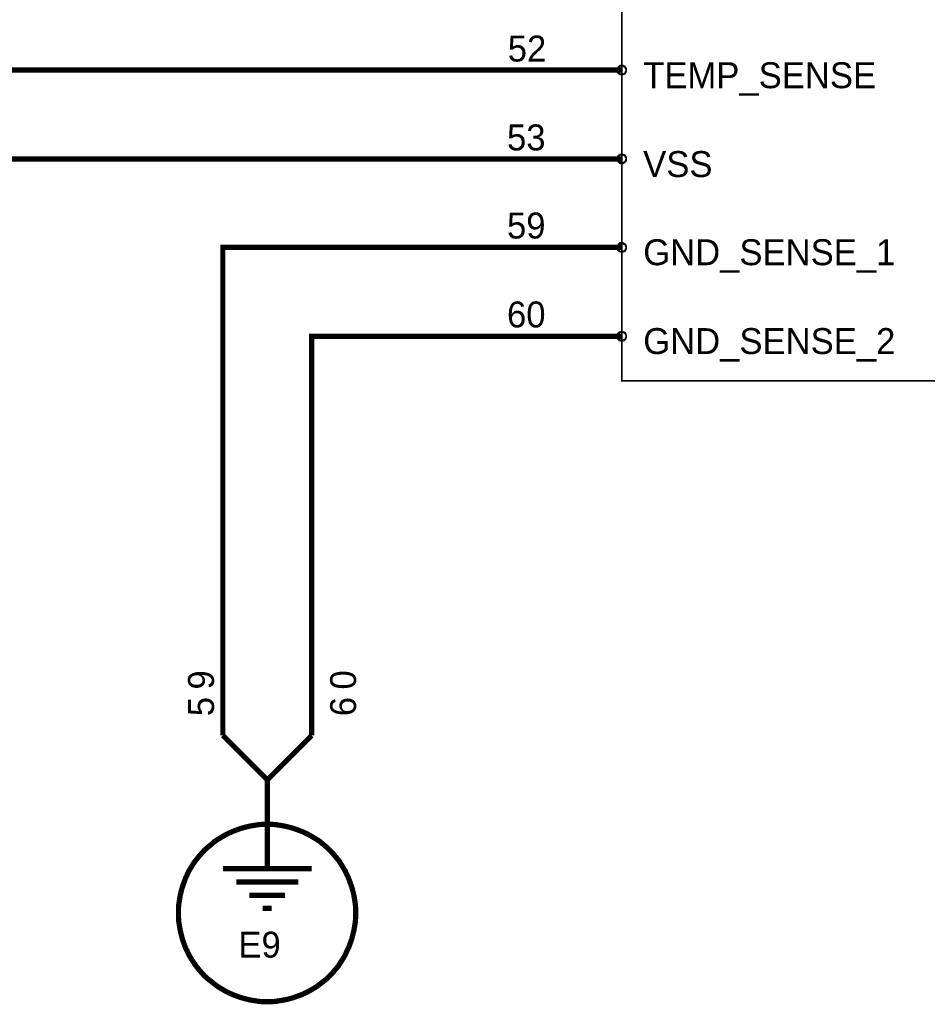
# Model space of a CAD drawing. Extents: x 0 to 22, y 0 to 17.
# Tile 46 of 58: x 17.2 to 19.3, y 6.3 to 8.5. Entities that reach past the tile are written whole.
import ezdxf

# ---------------------------------------------------------------- set-up
doc = ezdxf.new("R2010")
doc.units = 0
doc.layers.add('SHEET', color=255, linetype='CONTINUOUS')

msp = doc.modelspace()

# ---------------------------------------------------------------- linework, layer by layer
at = {"layer": 'SHEET', "const_width": 0.0039}
msp.add_lwpolyline([(18.5996, 10.0993), (19.5995, 10.0993), (19.6496, 10.0868), (19.6872, 10.0492), (19.6997, 10), (19.6997, 8.975), (19.7247, 8.9332), (19.7748, 8.8998), (19.7247, 8.8664), (19.6997, 8.8247), (19.6997, 7.7997), (19.6872, 7.7496), (19.6496, 7.712), (19.5995, 7.6995), (18.5996, 7.6995), (18.5996, 10.0993)], close=True, dxfattribs=at)
msp.add_lwpolyline([(18.5996, 10.0993), (19.5995, 10.0993), (19.6496, 10.0868), (19.6872, 10.0492), (19.6997, 10), (19.6997, 8.975), (19.7247, 8.9332), (19.7748, 8.8998), (19.7247, 8.8664), (19.6997, 8.8247), (19.6997, 7.7997), (19.6872, 7.7496), (19.6496, 7.712), (19.5995, 7.6995), (18.5996, 7.6995), (18.5996, 10.0993)], close=True, dxfattribs=at)
at = {"layer": 'SHEET'}
for points, const_width in [([(15.7, 8.1995), (15.4003, 8.1995), (15.4003, 8.3998), (18.5996, 8.3998)], 0.0118), ([(18.5896, 8.3998), (18.5896, 8.4007), (18.5896, 8.4007), (18.5896, 8.4015), (18.5896, 8.4015), (18.5896, 8.4023), (18.5904, 8.4023), (18.5904, 8.4032), (18.5904, 8.4032), (18.5904, 8.404), (18.5912, 8.404), (18.5912, 8.4048), (18.5912, 8.4048), (18.5921, 8.4057), (18.5921, 8.4057), (18.5921, 8.4065), (18.5929, 8.4065), (18.5929, 8.4073), (18.5937, 8.4073), (18.5937, 8.4073), (18.5946, 8.4082), (18.5946, 8.4082), (18.5954, 8.4082), (18.5954, 8.409), (18.5963, 8.409), (18.5963, 8.409), (18.5971, 8.409), (18.5971, 8.4098), (18.5979, 8.4098), (18.5979, 8.4098), (18.5988, 8.4098), (18.5988, 8.4098), (18.5996, 8.4098)], 0.0039), ([(18.5896, 8.3998), (18.5896, 8.4007), (18.5896, 8.4007), (18.5896, 8.4015), (18.5896, 8.4015), (18.5896, 8.4023), (18.5904, 8.4023), (18.5904, 8.4032), (18.5904, 8.4032), (18.5904, 8.404), (18.5912, 8.404), (18.5912, 8.4048), (18.5912, 8.4048), (18.5921, 8.4057), (18.5921, 8.4057), (18.5921, 8.4065), (18.5929, 8.4065), (18.5929, 8.4073), (18.5937, 8.4073), (18.5937, 8.4073), (18.5946, 8.4082), (18.5946, 8.4082), (18.5954, 8.4082), (18.5954, 8.409), (18.5963, 8.409), (18.5963, 8.409), (18.5971, 8.409), (18.5971, 8.4098), (18.5979, 8.4098), (18.5979, 8.4098), (18.5988, 8.4098), (18.5988, 8.4098), (18.5996, 8.4098)], 0.0039), ([(18.5996, 8.3898), (18.5988, 8.3898), (18.5988, 8.3898), (18.5979, 8.3898), (18.5979, 8.3898), (18.5971, 8.3898), (18.5971, 8.3907), (18.5963, 8.3907), (18.5963, 8.3907), (18.5954, 8.3907), (18.5954, 8.3907), (18.5946, 8.3915), (18.5946, 8.3915), (18.5937, 8.3915), (18.5937, 8.3923), (18.5929, 8.3923), (18.5929, 8.3923), (18.5921, 8.3932), (18.5921, 8.3932), (18.5921, 8.394), (18.5912, 8.394), (18.5912, 8.3948), (18.5912, 8.3948), (18.5904, 8.3957), (18.5904, 8.3957), (18.5904, 8.3965), (18.5904, 8.3965), (18.5896, 8.3973), (18.5896, 8.3973), (18.5896, 8.3982), (18.5896, 8.399), (18.5896, 8.399), (18.5896, 8.3998)], 0.0039), ([(18.5896, 8.3998), (18.5896, 8.3998)], 0.0039), ([(18.5996, 8.3898), (18.5988, 8.3898), (18.5988, 8.3898), (18.5979, 8.3898), (18.5979, 8.3898), (18.5971, 8.3898), (18.5971, 8.3907), (18.5963, 8.3907), (18.5963, 8.3907), (18.5954, 8.3907), (18.5954, 8.3907), (18.5946, 8.3915), (18.5946, 8.3915), (18.5937, 8.3915), (18.5937, 8.3923), (18.5929, 8.3923), (18.5929, 8.3923), (18.5921, 8.3932), (18.5921, 8.3932), (18.5921, 8.394), (18.5912, 8.394), (18.5912, 8.3948), (18.5912, 8.3948), (18.5904, 8.3957), (18.5904, 8.3957), (18.5904, 8.3965), (18.5904, 8.3965), (18.5896, 8.3973), (18.5896, 8.3973), (18.5896, 8.3982), (18.5896, 8.399), (18.5896, 8.399), (18.5896, 8.3998)], 0.0039), ([(18.5896, 8.3998), (18.5896, 8.3998)], 0.0039), ([(18.5996, 8.4098), (18.5996, 8.4098)], 0.0039), ([(18.5996, 8.4098), (18.6004, 8.4098), (18.6004, 8.4098), (18.6013, 8.4098), (18.6021, 8.4098), (18.6021, 8.4098), (18.6029, 8.409), (18.6029, 8.409), (18.6038, 8.409), (18.6038, 8.409), (18.6046, 8.4082), (18.6046, 8.4082), (18.6054, 8.4082), (18.6054, 8.4073), (18.6063, 8.4073), (18.6063, 8.4073), (18.6071, 8.4065), (18.6071, 8.4065), (18.6071, 8.4057), (18.6079, 8.4057), (18.6079, 8.4048), (18.6079, 8.4048), (18.6088, 8.404), (18.6088, 8.404), (18.6088, 8.4032), (18.6088, 8.4032), (18.6088, 8.4023), (18.6096, 8.4023), (18.6096, 8.4015), (18.6096, 8.4015), (18.6096, 8.4007), (18.6096, 8.4007), (18.6096, 8.3998)], 0.0039), ([(18.5996, 8.4098), (18.5996, 8.4098)], 0.0039), ([(18.5996, 8.4098), (18.6004, 8.4098), (18.6004, 8.4098), (18.6013, 8.4098), (18.6021, 8.4098), (18.6021, 8.4098), (18.6029, 8.409), (18.6029, 8.409), (18.6038, 8.409), (18.6038, 8.409), (18.6046, 8.4082), (18.6046, 8.4082), (18.6054, 8.4082), (18.6054, 8.4073), (18.6063, 8.4073), (18.6063, 8.4073), (18.6071, 8.4065), (18.6071, 8.4065), (18.6071, 8.4057), (18.6079, 8.4057), (18.6079, 8.4048), (18.6079, 8.4048), (18.6088, 8.404), (18.6088, 8.404), (18.6088, 8.4032), (18.6088, 8.4032), (18.6088, 8.4023), (18.6096, 8.4023), (18.6096, 8.4015), (18.6096, 8.4015), (18.6096, 8.4007), (18.6096, 8.4007), (18.6096, 8.3998)], 0.0039), ([(18.6096, 8.3998), (18.6096, 8.399), (18.6096, 8.399), (18.6096, 8.3982), (18.6096, 8.3973), (18.6096, 8.3973), (18.6088, 8.3965), (18.6088, 8.3965), (18.6088, 8.3957), (18.6088, 8.3957), (18.6088, 8.3948), (18.6079, 8.3948), (18.6079, 8.394), (18.6079, 8.394), (18.6071, 8.3932), (18.6071, 8.3932), (18.6071, 8.3923), (18.6063, 8.3923), (18.6063, 8.3923), (18.6054, 8.3915), (18.6054, 8.3915), (18.6046, 8.3915), (18.6046, 8.3907), (18.6038, 8.3907), (18.6038, 8.3907), (18.6029, 8.3907), (18.6029, 8.3907), (18.6021, 8.3898), (18.6021, 8.3898), (18.6013, 8.3898), (18.6004, 8.3898), (18.6004, 8.3898), (18.5996, 8.3898)], 0.0039), ([(18.6096, 8.3998), (18.6096, 8.399), (18.6096, 8.399), (18.6096, 8.3982), (18.6096, 8.3973), (18.6096, 8.3973), (18.6088, 8.3965), (18.6088, 8.3965), (18.6088, 8.3957), (18.6088, 8.3957), (18.6088, 8.3948), (18.6079, 8.3948), (18.6079, 8.394), (18.6079, 8.394), (18.6071, 8.3932), (18.6071, 8.3932), (18.6071, 8.3923), (18.6063, 8.3923), (18.6063, 8.3923), (18.6054, 8.3915), (18.6054, 8.3915), (18.6046, 8.3915), (18.6046, 8.3907), (18.6038, 8.3907), (18.6038, 8.3907), (18.6029, 8.3907), (18.6029, 8.3907), (18.6021, 8.3898), (18.6021, 8.3898), (18.6013, 8.3898), (18.6004, 8.3898), (18.6004, 8.3898), (18.5996, 8.3898)], 0.0039), ([(18.6096, 8.3998), (18.6096, 8.3998), (18.6096, 8.3998), (18.6096, 8.3998), (18.6096, 8.3998), (18.6096, 8.3998), (18.6096, 8.3998), (18.6096, 8.3998), (18.6096, 8.3998), (18.6096, 8.3998), (18.6096, 8.3998), (18.6096, 8.3998), (18.6096, 8.3998), (18.6096, 8.3998), (18.6096, 8.3998), (18.6096, 8.3998), (18.6096, 8.3998), (18.6096, 8.3998), (18.6096, 8.3998), (18.6096, 8.3998), (18.6096, 8.3998), (18.6096, 8.3998), (18.6096, 8.3998), (18.6096, 8.3998), (18.6096, 8.3998), (18.6096, 8.3998), (18.6096, 8.3998), (18.6096, 8.3998), (18.6096, 8.3998), (18.6096, 8.3998), (18.6096, 8.3998), (18.6096, 8.3998), (18.6096, 8.3998)], 0.0039), ([(18.6096, 8.3998), (18.6096, 8.3998)], 0.0039), ([(18.6096, 8.3998), (18.6096, 8.3998), (18.6096, 8.3998), (18.6096, 8.3998), (18.6096, 8.3998), (18.6096, 8.3998), (18.6096, 8.3998), (18.6096, 8.3998), (18.6096, 8.3998), (18.6096, 8.3998), (18.6096, 8.3998), (18.6096, 8.3998), (18.6096, 8.3998), (18.6096, 8.3998), (18.6096, 8.3998), (18.6096, 8.3998), (18.6096, 8.3998), (18.6096, 8.3998), (18.6096, 8.3998), (18.6096, 8.3998), (18.6096, 8.3998), (18.6096, 8.3998), (18.6096, 8.3998), (18.6096, 8.3998), (18.6096, 8.3998), (18.6096, 8.3998), (18.6096, 8.3998), (18.6096, 8.3998), (18.6096, 8.3998), (18.6096, 8.3998), (18.6096, 8.3998), (18.6096, 8.3998), (18.6096, 8.3998)], 0.0039), ([(18.6096, 8.3998), (18.6096, 8.3998)], 0.0039), ([(18.5996, 8.1995), (16.3001, 8.1995)], 0.0118), ([(18.5896, 8.1995), (18.5896, 8.2003), (18.5896, 8.2003), (18.5896, 8.2012), (18.5896, 8.202), (18.5896, 8.202), (18.5904, 8.2028), (18.5904, 8.2028), (18.5904, 8.2037), (18.5904, 8.2037), (18.5912, 8.2045), (18.5912, 8.2045), (18.5912, 8.2053), (18.5921, 8.2053), (18.5921, 8.2062), (18.5921, 8.2062), (18.5929, 8.207), (18.5929, 8.207), (18.5937, 8.207), (18.5937, 8.2078), (18.5946, 8.2078), (18.5946, 8.2078), (18.5954, 8.2087), (18.5954, 8.2087), (18.5963, 8.2087), (18.5963, 8.2087), (18.5971, 8.2087), (18.5971, 8.2095), (18.5979, 8.2095), (18.5979, 8.2095), (18.5988, 8.2095), (18.5988, 8.2095), (18.5996, 8.2095)], 0.0039), ([(18.5896, 8.1995), (18.5896, 8.2003), (18.5896, 8.2003), (18.5896, 8.2012), (18.5896, 8.202), (18.5896, 8.202), (18.5904, 8.2028), (18.5904, 8.2028), (18.5904, 8.2037), (18.5904, 8.2037), (18.5912, 8.2045), (18.5912, 8.2045), (18.5912, 8.2053), (18.5921, 8.2053), (18.5921, 8.2062), (18.5921, 8.2062), (18.5929, 8.207), (18.5929, 8.207), (18.5937, 8.207), (18.5937, 8.2078), (18.5946, 8.2078), (18.5946, 8.2078), (18.5954, 8.2087), (18.5954, 8.2087), (18.5963, 8.2087), (18.5963, 8.2087), (18.5971, 8.2087), (18.5971, 8.2095), (18.5979, 8.2095), (18.5979, 8.2095), (18.5988, 8.2095), (18.5988, 8.2095), (18.5996, 8.2095)], 0.0039), ([(18.5996, 8.1895), (18.5988, 8.1895), (18.5988, 8.1895), (18.5979, 8.1895), (18.5979, 8.1895), (18.5971, 8.1895), (18.5971, 8.1903), (18.5963, 8.1903), (18.5963, 8.1903), (18.5954, 8.1903), (18.5954, 8.1912), (18.5946, 8.1912), (18.5946, 8.1912), (18.5937, 8.192), (18.5937, 8.192), (18.5929, 8.192), (18.5929, 8.1928), (18.5921, 8.1928), (18.5921, 8.1937), (18.5921, 8.1937), (18.5912, 8.1945), (18.5912, 8.1945), (18.5912, 8.1953), (18.5904, 8.1953), (18.5904, 8.1962), (18.5904, 8.1962), (18.5904, 8.197), (18.5896, 8.197), (18.5896, 8.1978), (18.5896, 8.1978), (18.5896, 8.1987), (18.5896, 8.1987), (18.5896, 8.1995)], 0.0039), ([(18.5896, 8.1995), (18.5896, 8.1995)], 0.0039), ([(18.5996, 8.1895), (18.5988, 8.1895), (18.5988, 8.1895), (18.5979, 8.1895), (18.5979, 8.1895), (18.5971, 8.1895), (18.5971, 8.1903), (18.5963, 8.1903), (18.5963, 8.1903), (18.5954, 8.1903), (18.5954, 8.1912), (18.5946, 8.1912), (18.5946, 8.1912), (18.5937, 8.192), (18.5937, 8.192), (18.5929, 8.192), (18.5929, 8.1928), (18.5921, 8.1928), (18.5921, 8.1937), (18.5921, 8.1937), (18.5912, 8.1945), (18.5912, 8.1945), (18.5912, 8.1953), (18.5904, 8.1953), (18.5904, 8.1962), (18.5904, 8.1962), (18.5904, 8.197), (18.5896, 8.197), (18.5896, 8.1978), (18.5896, 8.1978), (18.5896, 8.1987), (18.5896, 8.1987), (18.5896, 8.1995)], 0.0039), ([(18.5896, 8.1995), (18.5896, 8.1995)], 0.0039), ([(18.5996, 8.2095), (18.5996, 8.2095)], 0.0039), ([(18.5996, 8.2095), (18.6004, 8.2095), (18.6004, 8.2095), (18.6013, 8.2095), (18.6021, 8.2095), (18.6021, 8.2095), (18.6029, 8.2087), (18.6029, 8.2087), (18.6038, 8.2087), (18.6038, 8.2087), (18.6046, 8.2087), (18.6046, 8.2078), (18.6054, 8.2078), (18.6054, 8.2078), (18.6063, 8.207), (18.6063, 8.207), (18.6071, 8.207), (18.6071, 8.2062), (18.6071, 8.2062), (18.6079, 8.2053), (18.6079, 8.2053), (18.6079, 8.2045), (18.6088, 8.2045), (18.6088, 8.2037), (18.6088, 8.2037), (18.6088, 8.2028), (18.6088, 8.2028), (18.6096, 8.202), (18.6096, 8.202), (18.6096, 8.2012), (18.6096, 8.2003), (18.6096, 8.2003), (18.6096, 8.1995)], 0.0039), ([(18.5996, 8.2095), (18.5996, 8.2095)], 0.0039), ([(18.5996, 8.2095), (18.6004, 8.2095), (18.6004, 8.2095), (18.6013, 8.2095), (18.6021, 8.2095), (18.6021, 8.2095), (18.6029, 8.2087), (18.6029, 8.2087), (18.6038, 8.2087), (18.6038, 8.2087), (18.6046, 8.2087), (18.6046, 8.2078), (18.6054, 8.2078), (18.6054, 8.2078), (18.6063, 8.207), (18.6063, 8.207), (18.6071, 8.207), (18.6071, 8.2062), (18.6071, 8.2062), (18.6079, 8.2053), (18.6079, 8.2053), (18.6079, 8.2045), (18.6088, 8.2045), (18.6088, 8.2037), (18.6088, 8.2037), (18.6088, 8.2028), (18.6088, 8.2028), (18.6096, 8.202), (18.6096, 8.202), (18.6096, 8.2012), (18.6096, 8.2003), (18.6096, 8.2003), (18.6096, 8.1995)], 0.0039), ([(18.6096, 8.1995), (18.6096, 8.1987), (18.6096, 8.1987), (18.6096, 8.1978), (18.6096, 8.1978), (18.6096, 8.197), (18.6088, 8.197), (18.6088, 8.1962), (18.6088, 8.1962), (18.6088, 8.1953), (18.6088, 8.1953), (18.6079, 8.1945), (18.6079, 8.1945), (18.6079, 8.1937), (18.6071, 8.1937), (18.6071, 8.1928), (18.6071, 8.1928), (18.6063, 8.192), (18.6063, 8.192), (18.6054, 8.192), (18.6054, 8.1912), (18.6046, 8.1912), (18.6046, 8.1912), (18.6038, 8.1903), (18.6038, 8.1903), (18.6029, 8.1903), (18.6029, 8.1903), (18.6021, 8.1895), (18.6021, 8.1895), (18.6013, 8.1895), (18.6004, 8.1895), (18.6004, 8.1895), (18.5996, 8.1895)], 0.0039), ([(18.6096, 8.1995), (18.6096, 8.1987), (18.6096, 8.1987), (18.6096, 8.1978), (18.6096, 8.1978), (18.6096, 8.197), (18.6088, 8.197), (18.6088, 8.1962), (18.6088, 8.1962), (18.6088, 8.1953), (18.6088, 8.1953), (18.6079, 8.1945), (18.6079, 8.1945), (18.6079, 8.1937), (18.6071, 8.1937), (18.6071, 8.1928), (18.6071, 8.1928), (18.6063, 8.192), (18.6063, 8.192), (18.6054, 8.192), (18.6054, 8.1912), (18.6046, 8.1912), (18.6046, 8.1912), (18.6038, 8.1903), (18.6038, 8.1903), (18.6029, 8.1903), (18.6029, 8.1903), (18.6021, 8.1895), (18.6021, 8.1895), (18.6013, 8.1895), (18.6004, 8.1895), (18.6004, 8.1895), (18.5996, 8.1895)], 0.0039), ([(18.6096, 8.1995), (18.6096, 8.1995), (18.6096, 8.1995), (18.6096, 8.1995), (18.6096, 8.1995), (18.6096, 8.1995), (18.6096, 8.1995), (18.6096, 8.1995), (18.6096, 8.1995), (18.6096, 8.1995), (18.6096, 8.1995), (18.6096, 8.1995), (18.6096, 8.1995), (18.6096, 8.1995), (18.6096, 8.1995), (18.6096, 8.1995), (18.6096, 8.1995), (18.6096, 8.1995), (18.6096, 8.1995), (18.6096, 8.1995), (18.6096, 8.1995), (18.6096, 8.1995), (18.6096, 8.1995), (18.6096, 8.1995), (18.6096, 8.1995), (18.6096, 8.1995), (18.6096, 8.1995), (18.6096, 8.1995), (18.6096, 8.1995), (18.6096, 8.1995), (18.6096, 8.1995), (18.6096, 8.1995), (18.6096, 8.1995)], 0.0039), ([(18.6096, 8.1995), (18.6096, 8.1995)], 0.0039), ([(18.6096, 8.1995), (18.6096, 8.1995), (18.6096, 8.1995), (18.6096, 8.1995), (18.6096, 8.1995), (18.6096, 8.1995), (18.6096, 8.1995), (18.6096, 8.1995), (18.6096, 8.1995), (18.6096, 8.1995), (18.6096, 8.1995), (18.6096, 8.1995), (18.6096, 8.1995), (18.6096, 8.1995), (18.6096, 8.1995), (18.6096, 8.1995), (18.6096, 8.1995), (18.6096, 8.1995), (18.6096, 8.1995), (18.6096, 8.1995), (18.6096, 8.1995), (18.6096, 8.1995), (18.6096, 8.1995), (18.6096, 8.1995), (18.6096, 8.1995), (18.6096, 8.1995), (18.6096, 8.1995), (18.6096, 8.1995), (18.6096, 8.1995), (18.6096, 8.1995), (18.6096, 8.1995), (18.6096, 8.1995), (18.6096, 8.1995)], 0.0039), ([(18.6096, 8.1995), (18.6096, 8.1995)], 0.0039), ([(18.5996, 8), (17.6998, 8), (17.6998, 6.8998)], 0.0118), ([(18.5896, 8), (18.5896, 8.0008), (18.5896, 8.0008), (18.5896, 8.0017), (18.5896, 8.0017), (18.5896, 8.0025), (18.5904, 8.0025), (18.5904, 8.0033), (18.5904, 8.0033), (18.5904, 8.0042), (18.5912, 8.0042), (18.5912, 8.005), (18.5912, 8.005), (18.5921, 8.0058), (18.5921, 8.0058), (18.5921, 8.0067), (18.5929, 8.0067), (18.5929, 8.0075), (18.5937, 8.0075), (18.5937, 8.0075), (18.5946, 8.0083), (18.5946, 8.0083), (18.5954, 8.0083), (18.5954, 8.0092), (18.5963, 8.0092), (18.5963, 8.0092), (18.5971, 8.0092), (18.5971, 8.01), (18.5979, 8.01), (18.5979, 8.01), (18.5988, 8.01), (18.5988, 8.01), (18.5996, 8.01)], 0.0039), ([(18.5896, 8), (18.5896, 8.0008), (18.5896, 8.0008), (18.5896, 8.0017), (18.5896, 8.0017), (18.5896, 8.0025), (18.5904, 8.0025), (18.5904, 8.0033), (18.5904, 8.0033), (18.5904, 8.0042), (18.5912, 8.0042), (18.5912, 8.005), (18.5912, 8.005), (18.5921, 8.0058), (18.5921, 8.0058), (18.5921, 8.0067), (18.5929, 8.0067), (18.5929, 8.0075), (18.5937, 8.0075), (18.5937, 8.0075), (18.5946, 8.0083), (18.5946, 8.0083), (18.5954, 8.0083), (18.5954, 8.0092), (18.5963, 8.0092), (18.5963, 8.0092), (18.5971, 8.0092), (18.5971, 8.01), (18.5979, 8.01), (18.5979, 8.01), (18.5988, 8.01), (18.5988, 8.01), (18.5996, 8.01)], 0.0039), ([(18.5996, 7.99), (18.5988, 7.99), (18.5988, 7.99), (18.5979, 7.99), (18.5979, 7.99), (18.5971, 7.99), (18.5971, 7.9908), (18.5963, 7.9908), (18.5963, 7.9908), (18.5954, 7.9908), (18.5954, 7.9908), (18.5946, 7.9917), (18.5946, 7.9917), (18.5937, 7.9917), (18.5937, 7.9925), (18.5929, 7.9925), (18.5929, 7.9925), (18.5921, 7.9933), (18.5921, 7.9933), (18.5921, 7.9942), (18.5912, 7.9942), (18.5912, 7.995), (18.5912, 7.995), (18.5904, 7.9958), (18.5904, 7.9958), (18.5904, 7.9967), (18.5904, 7.9967), (18.5896, 7.9975), (18.5896, 7.9975), (18.5896, 7.9983), (18.5896, 7.9992), (18.5896, 7.9992), (18.5896, 8)], 0.0039), ([(18.5896, 8), (18.5896, 8)], 0.0039), ([(18.5996, 7.99), (18.5988, 7.99), (18.5988, 7.99), (18.5979, 7.99), (18.5979, 7.99), (18.5971, 7.99), (18.5971, 7.9908), (18.5963, 7.9908), (18.5963, 7.9908), (18.5954, 7.9908), (18.5954, 7.9908), (18.5946, 7.9917), (18.5946, 7.9917), (18.5937, 7.9917), (18.5937, 7.9925), (18.5929, 7.9925), (18.5929, 7.9925), (18.5921, 7.9933), (18.5921, 7.9933), (18.5921, 7.9942), (18.5912, 7.9942), (18.5912, 7.995), (18.5912, 7.995), (18.5904, 7.9958), (18.5904, 7.9958), (18.5904, 7.9967), (18.5904, 7.9967), (18.5896, 7.9975), (18.5896, 7.9975), (18.5896, 7.9983), (18.5896, 7.9992), (18.5896, 7.9992), (18.5896, 8)], 0.0039), ([(18.5896, 8), (18.5896, 8)], 0.0039), ([(18.5996, 8.01), (18.5996, 8.01)], 0.0039), ([(18.5996, 8.01), (18.6004, 8.01), (18.6004, 8.01), (18.6013, 8.01), (18.6021, 8.01), (18.6021, 8.01), (18.6029, 8.0092), (18.6029, 8.0092), (18.6038, 8.0092), (18.6038, 8.0092), (18.6046, 8.0083), (18.6046, 8.0083), (18.6054, 8.0083), (18.6054, 8.0075), (18.6063, 8.0075), (18.6063, 8.0075), (18.6071, 8.0067), (18.6071, 8.0067), (18.6071, 8.0058), (18.6079, 8.0058), (18.6079, 8.005), (18.6079, 8.005), (18.6088, 8.0042), (18.6088, 8.0042), (18.6088, 8.0033), (18.6088, 8.0033), (18.6088, 8.0025), (18.6096, 8.0025), (18.6096, 8.0017), (18.6096, 8.0017), (18.6096, 8.0008), (18.6096, 8.0008), (18.6096, 8)], 0.0039), ([(18.5996, 8.01), (18.5996, 8.01)], 0.0039), ([(18.5996, 8.01), (18.6004, 8.01), (18.6004, 8.01), (18.6013, 8.01), (18.6021, 8.01), (18.6021, 8.01), (18.6029, 8.0092), (18.6029, 8.0092), (18.6038, 8.0092), (18.6038, 8.0092), (18.6046, 8.0083), (18.6046, 8.0083), (18.6054, 8.0083), (18.6054, 8.0075), (18.6063, 8.0075), (18.6063, 8.0075), (18.6071, 8.0067), (18.6071, 8.0067), (18.6071, 8.0058), (18.6079, 8.0058), (18.6079, 8.005), (18.6079, 8.005), (18.6088, 8.0042), (18.6088, 8.0042), (18.6088, 8.0033), (18.6088, 8.0033), (18.6088, 8.0025), (18.6096, 8.0025), (18.6096, 8.0017), (18.6096, 8.0017), (18.6096, 8.0008), (18.6096, 8.0008), (18.6096, 8)], 0.0039), ([(18.6096, 8), (18.6096, 7.9992), (18.6096, 7.9992), (18.6096, 7.9983), (18.6096, 7.9975), (18.6096, 7.9975), (18.6088, 7.9967), (18.6088, 7.9967), (18.6088, 7.9958), (18.6088, 7.9958), (18.6088, 7.995), (18.6079, 7.995), (18.6079, 7.9942), (18.6079, 7.9942), (18.6071, 7.9933), (18.6071, 7.9933), (18.6071, 7.9925), (18.6063, 7.9925), (18.6063, 7.9925), (18.6054, 7.9917), (18.6054, 7.9917), (18.6046, 7.9917), (18.6046, 7.9908), (18.6038, 7.9908), (18.6038, 7.9908), (18.6029, 7.9908), (18.6029, 7.9908), (18.6021, 7.99), (18.6021, 7.99), (18.6013, 7.99), (18.6004, 7.99), (18.6004, 7.99), (18.5996, 7.99)], 0.0039), ([(18.6096, 8), (18.6096, 7.9992), (18.6096, 7.9992), (18.6096, 7.9983), (18.6096, 7.9975), (18.6096, 7.9975), (18.6088, 7.9967), (18.6088, 7.9967), (18.6088, 7.9958), (18.6088, 7.9958), (18.6088, 7.995), (18.6079, 7.995), (18.6079, 7.9942), (18.6079, 7.9942), (18.6071, 7.9933), (18.6071, 7.9933), (18.6071, 7.9925), (18.6063, 7.9925), (18.6063, 7.9925), (18.6054, 7.9917), (18.6054, 7.9917), (18.6046, 7.9917), (18.6046, 7.9908), (18.6038, 7.9908), (18.6038, 7.9908), (18.6029, 7.9908), (18.6029, 7.9908), (18.6021, 7.99), (18.6021, 7.99), (18.6013, 7.99), (18.6004, 7.99), (18.6004, 7.99), (18.5996, 7.99)], 0.0039), ([(18.6096, 8), (18.6096, 8), (18.6096, 8), (18.6096, 8), (18.6096, 8), (18.6096, 8), (18.6096, 8), (18.6096, 8), (18.6096, 8), (18.6096, 8), (18.6096, 8), (18.6096, 8), (18.6096, 8), (18.6096, 8), (18.6096, 8), (18.6096, 8), (18.6096, 8), (18.6096, 8), (18.6096, 8), (18.6096, 8), (18.6096, 8), (18.6096, 8), (18.6096, 8), (18.6096, 8), (18.6096, 8), (18.6096, 8), (18.6096, 8), (18.6096, 8), (18.6096, 8), (18.6096, 8), (18.6096, 8), (18.6096, 8), (18.6096, 8)], 0.0039), ([(18.6096, 8), (18.6096, 8)], 0.0039), ([(18.6096, 8), (18.6096, 8), (18.6096, 8), (18.6096, 8), (18.6096, 8), (18.6096, 8), (18.6096, 8), (18.6096, 8), (18.6096, 8), (18.6096, 8), (18.6096, 8), (18.6096, 8), (18.6096, 8), (18.6096, 8), (18.6096, 8), (18.6096, 8), (18.6096, 8), (18.6096, 8), (18.6096, 8), (18.6096, 8), (18.6096, 8), (18.6096, 8), (18.6096, 8), (18.6096, 8), (18.6096, 8), (18.6096, 8), (18.6096, 8), (18.6096, 8), (18.6096, 8), (18.6096, 8), (18.6096, 8), (18.6096, 8), (18.6096, 8)], 0.0039), ([(18.6096, 8), (18.6096, 8)], 0.0039), ([(17.9001, 6.8998), (17.9001, 7.7997), (18.5996, 7.7997)], 0.0118), ([(18.5896, 7.7997), (18.5896, 7.8005), (18.5896, 7.8005), (18.5896, 7.8013), (18.5896, 7.8022), (18.5896, 7.8022), (18.5904, 7.803), (18.5904, 7.803), (18.5904, 7.8038), (18.5904, 7.8038), (18.5912, 7.8047), (18.5912, 7.8047), (18.5912, 7.8055), (18.5921, 7.8055), (18.5921, 7.8063), (18.5921, 7.8063), (18.5929, 7.8072), (18.5929, 7.8072), (18.5937, 7.8072), (18.5937, 7.808), (18.5946, 7.808), (18.5946, 7.808), (18.5954, 7.8088), (18.5954, 7.8088), (18.5963, 7.8088), (18.5963, 7.8088), (18.5971, 7.8088), (18.5971, 7.8097), (18.5979, 7.8097), (18.5979, 7.8097), (18.5988, 7.8097), (18.5988, 7.8097), (18.5996, 7.8097)], 0.0039), ([(18.5896, 7.7997), (18.5896, 7.8005), (18.5896, 7.8005), (18.5896, 7.8013), (18.5896, 7.8022), (18.5896, 7.8022), (18.5904, 7.803), (18.5904, 7.803), (18.5904, 7.8038), (18.5904, 7.8038), (18.5912, 7.8047), (18.5912, 7.8047), (18.5912, 7.8055), (18.5921, 7.8055), (18.5921, 7.8063), (18.5921, 7.8063), (18.5929, 7.8072), (18.5929, 7.8072), (18.5937, 7.8072), (18.5937, 7.808), (18.5946, 7.808), (18.5946, 7.808), (18.5954, 7.8088), (18.5954, 7.8088), (18.5963, 7.8088), (18.5963, 7.8088), (18.5971, 7.8088), (18.5971, 7.8097), (18.5979, 7.8097), (18.5979, 7.8097), (18.5988, 7.8097), (18.5988, 7.8097), (18.5996, 7.8097)], 0.0039), ([(18.5996, 7.7896), (18.5988, 7.7896), (18.5988, 7.7896), (18.5979, 7.7896), (18.5979, 7.7896), (18.5971, 7.7896), (18.5971, 7.7905), (18.5963, 7.7905), (18.5963, 7.7905), (18.5954, 7.7905), (18.5954, 7.7905), (18.5946, 7.7913), (18.5946, 7.7913), (18.5937, 7.7913), (18.5937, 7.7922), (18.5929, 7.7922), (18.5929, 7.7922), (18.5921, 7.793), (18.5921, 7.793), (18.5921, 7.7938), (18.5912, 7.7938), (18.5912, 7.7947), (18.5912, 7.7947), (18.5904, 7.7955), (18.5904, 7.7955), (18.5904, 7.7963), (18.5904, 7.7963), (18.5896, 7.7972), (18.5896, 7.7972), (18.5896, 7.798), (18.5896, 7.7988), (18.5896, 7.7988), (18.5896, 7.7997)], 0.0039), ([(18.5896, 7.7997), (18.5896, 7.7997)], 0.0039), ([(18.5996, 7.7896), (18.5988, 7.7896), (18.5988, 7.7896), (18.5979, 7.7896), (18.5979, 7.7896), (18.5971, 7.7896), (18.5971, 7.7905), (18.5963, 7.7905), (18.5963, 7.7905), (18.5954, 7.7905), (18.5954, 7.7905), (18.5946, 7.7913), (18.5946, 7.7913), (18.5937, 7.7913), (18.5937, 7.7922), (18.5929, 7.7922), (18.5929, 7.7922), (18.5921, 7.793), (18.5921, 7.793), (18.5921, 7.7938), (18.5912, 7.7938), (18.5912, 7.7947), (18.5912, 7.7947), (18.5904, 7.7955), (18.5904, 7.7955), (18.5904, 7.7963), (18.5904, 7.7963), (18.5896, 7.7972), (18.5896, 7.7972), (18.5896, 7.798), (18.5896, 7.7988), (18.5896, 7.7988), (18.5896, 7.7997)], 0.0039), ([(18.5896, 7.7997), (18.5896, 7.7997)], 0.0039), ([(18.5996, 7.8097), (18.5996, 7.8097)], 0.0039), ([(18.5996, 7.8097), (18.6004, 7.8097), (18.6004, 7.8097), (18.6013, 7.8097), (18.6021, 7.8097), (18.6021, 7.8097), (18.6029, 7.8088), (18.6029, 7.8088), (18.6038, 7.8088), (18.6038, 7.8088), (18.6046, 7.8088), (18.6046, 7.808), (18.6054, 7.808), (18.6054, 7.808), (18.6063, 7.8072), (18.6063, 7.8072), (18.6071, 7.8072), (18.6071, 7.8063), (18.6071, 7.8063), (18.6079, 7.8055), (18.6079, 7.8055), (18.6079, 7.8047), (18.6088, 7.8047), (18.6088, 7.8038), (18.6088, 7.8038), (18.6088, 7.803), (18.6088, 7.803), (18.6096, 7.8022), (18.6096, 7.8022), (18.6096, 7.8013), (18.6096, 7.8005), (18.6096, 7.8005), (18.6096, 7.7997)], 0.0039), ([(18.5996, 7.8097), (18.5996, 7.8097)], 0.0039), ([(18.5996, 7.8097), (18.6004, 7.8097), (18.6004, 7.8097), (18.6013, 7.8097), (18.6021, 7.8097), (18.6021, 7.8097), (18.6029, 7.8088), (18.6029, 7.8088), (18.6038, 7.8088), (18.6038, 7.8088), (18.6046, 7.8088), (18.6046, 7.808), (18.6054, 7.808), (18.6054, 7.808), (18.6063, 7.8072), (18.6063, 7.8072), (18.6071, 7.8072), (18.6071, 7.8063), (18.6071, 7.8063), (18.6079, 7.8055), (18.6079, 7.8055), (18.6079, 7.8047), (18.6088, 7.8047), (18.6088, 7.8038), (18.6088, 7.8038), (18.6088, 7.803), (18.6088, 7.803), (18.6096, 7.8022), (18.6096, 7.8022), (18.6096, 7.8013), (18.6096, 7.8005), (18.6096, 7.8005), (18.6096, 7.7997)], 0.0039), ([(18.6096, 7.7997), (18.6096, 7.7988), (18.6096, 7.7988), (18.6096, 7.798), (18.6096, 7.7972), (18.6096, 7.7972), (18.6088, 7.7963), (18.6088, 7.7963), (18.6088, 7.7955), (18.6088, 7.7955), (18.6088, 7.7947), (18.6079, 7.7947), (18.6079, 7.7938), (18.6079, 7.7938), (18.6071, 7.793), (18.6071, 7.793), (18.6071, 7.7922), (18.6063, 7.7922), (18.6063, 7.7922), (18.6054, 7.7913), (18.6054, 7.7913), (18.6046, 7.7913), (18.6046, 7.7905), (18.6038, 7.7905), (18.6038, 7.7905), (18.6029, 7.7905), (18.6029, 7.7905), (18.6021, 7.7896), (18.6021, 7.7896), (18.6013, 7.7896), (18.6004, 7.7896), (18.6004, 7.7896), (18.5996, 7.7896)], 0.0039), ([(18.6096, 7.7997), (18.6096, 7.7988), (18.6096, 7.7988), (18.6096, 7.798), (18.6096, 7.7972), (18.6096, 7.7972), (18.6088, 7.7963), (18.6088, 7.7963), (18.6088, 7.7955), (18.6088, 7.7955), (18.6088, 7.7947), (18.6079, 7.7947), (18.6079, 7.7938), (18.6079, 7.7938), (18.6071, 7.793), (18.6071, 7.793), (18.6071, 7.7922), (18.6063, 7.7922), (18.6063, 7.7922), (18.6054, 7.7913), (18.6054, 7.7913), (18.6046, 7.7913), (18.6046, 7.7905), (18.6038, 7.7905), (18.6038, 7.7905), (18.6029, 7.7905), (18.6029, 7.7905), (18.6021, 7.7896), (18.6021, 7.7896), (18.6013, 7.7896), (18.6004, 7.7896), (18.6004, 7.7896), (18.5996, 7.7896)], 0.0039), ([(18.6096, 7.7997), (18.6096, 7.7997), (18.6096, 7.7997), (18.6096, 7.7997), (18.6096, 7.7997), (18.6096, 7.7997), (18.6096, 7.7997), (18.6096, 7.7997), (18.6096, 7.7997), (18.6096, 7.7997), (18.6096, 7.7997), (18.6096, 7.7997), (18.6096, 7.7997), (18.6096, 7.7997), (18.6096, 7.7997), (18.6096, 7.7997), (18.6096, 7.7997), (18.6096, 7.7997), (18.6096, 7.7997), (18.6096, 7.7997), (18.6096, 7.7997), (18.6096, 7.7997), (18.6096, 7.7997), (18.6096, 7.7997), (18.6096, 7.7997), (18.6096, 7.7997), (18.6096, 7.7997), (18.6096, 7.7997), (18.6096, 7.7997), (18.6096, 7.7997), (18.6096, 7.7997), (18.6096, 7.7997), (18.6096, 7.7997)], 0.0039), ([(18.6096, 7.7997), (18.6096, 7.7997)], 0.0039), ([(18.6096, 7.7997), (18.6096, 7.7997), (18.6096, 7.7997), (18.6096, 7.7997), (18.6096, 7.7997), (18.6096, 7.7997), (18.6096, 7.7997), (18.6096, 7.7997), (18.6096, 7.7997), (18.6096, 7.7997), (18.6096, 7.7997), (18.6096, 7.7997), (18.6096, 7.7997), (18.6096, 7.7997), (18.6096, 7.7997), (18.6096, 7.7997), (18.6096, 7.7997), (18.6096, 7.7997), (18.6096, 7.7997), (18.6096, 7.7997), (18.6096, 7.7997), (18.6096, 7.7997), (18.6096, 7.7997), (18.6096, 7.7997), (18.6096, 7.7997), (18.6096, 7.7997), (18.6096, 7.7997), (18.6096, 7.7997), (18.6096, 7.7997), (18.6096, 7.7997), (18.6096, 7.7997), (18.6096, 7.7997), (18.6096, 7.7997)], 0.0039), ([(18.6096, 7.7997), (18.6096, 7.7997)], 0.0039), ([(17.6998, 6.8998), (17.8, 6.7997)], 0.0118), ([(17.8, 6.7997), (17.9001, 6.8998)], 0.0118), ([(17.8, 6.6995), (17.8, 6.7997)], 0.0118), ([(17.5997, 6.5), (17.5997, 6.51), (17.6005, 6.52), (17.6022, 6.5301), (17.6038, 6.5401), (17.6063, 6.5501), (17.6088, 6.5593), (17.6122, 6.5684), (17.6155, 6.5776), (17.6197, 6.5868), (17.6239, 6.5952), (17.6289, 6.6035), (17.6339, 6.6119), (17.6397, 6.6194), (17.6456, 6.6269), (17.6522, 6.6344), (17.6581, 6.6411), (17.6656, 6.6477), (17.6731, 6.6536), (17.6806, 6.6603), (17.6881, 6.6653), (17.6965, 6.6703), (17.7048, 6.6753), (17.7132, 6.6795), (17.7224, 6.6836), (17.7315, 6.687), (17.7407, 6.6903), (17.7499, 6.6928), (17.7599, 6.6953), (17.7699, 6.697), (17.78, 6.6987), (17.79, 6.6995), (17.8, 6.6995)], 0.0118), ([(17.8, 6.6995), (17.79, 6.6995), (17.78, 6.6987), (17.7699, 6.697), (17.7599, 6.6953), (17.7499, 6.6928), (17.7407, 6.6903), (17.7315, 6.687), (17.7224, 6.6836), (17.7132, 6.6795), (17.7048, 6.6753), (17.6965, 6.6703), (17.6881, 6.6653), (17.6806, 6.6603), (17.6731, 6.6536), (17.6656, 6.6477), (17.6581, 6.6411), (17.6522, 6.6344), (17.6456, 6.6269), (17.6397, 6.6194), (17.6339, 6.6119), (17.6289, 6.6035), (17.6239, 6.5952), (17.6197, 6.5868), (17.6155, 6.5776), (17.6122, 6.5684), (17.6088, 6.5593), (17.6063, 6.5501), (17.6038, 6.5401), (17.6022, 6.5301), (17.6005, 6.52), (17.5997, 6.51), (17.5997, 6.5)], 0.0118), ([(17.8, 6.6995), (17.8, 6.5993)], 0.0118), ([(17.8, 6.6995), (17.8, 6.6995)], 0.0118), ([(17.8, 6.6995), (17.81, 6.6995), (17.82, 6.6987), (17.83, 6.697), (17.84, 6.6953), (17.8501, 6.6928), (17.8592, 6.6903), (17.8684, 6.687), (17.8776, 6.6836), (17.8868, 6.6795), (17.8951, 6.6753), (17.9035, 6.6703), (17.9118, 6.6653), (17.9193, 6.6603), (17.9269, 6.6536), (17.9344, 6.6477), (17.941, 6.6411), (17.9477, 6.6344), (17.9536, 6.6269), (17.9602, 6.6194), (17.9652, 6.6119), (17.9703, 6.6035), (17.9753, 6.5952), (17.9794, 6.5868), (17.9836, 6.5776), (17.9869, 6.5684), (17.9903, 6.5593), (17.9928, 6.5501), (17.9953, 6.5401), (17.997, 6.5301), (17.9986, 6.52), (17.9995, 6.51), (17.9995, 6.5)], 0.0118), ([(17.9995, 6.5), (17.9995, 6.51), (17.9986, 6.52), (17.997, 6.5301), (17.9953, 6.5401), (17.9928, 6.5501), (17.9903, 6.5593), (17.9869, 6.5684), (17.9836, 6.5776), (17.9794, 6.5868), (17.9753, 6.5952), (17.9703, 6.6035), (17.9652, 6.6119), (17.9602, 6.6194), (17.9536, 6.6269), (17.9477, 6.6344), (17.941, 6.6411), (17.9344, 6.6477), (17.9269, 6.6536), (17.9193, 6.6603), (17.9118, 6.6653), (17.9035, 6.6703), (17.8951, 6.6753), (17.8868, 6.6795), (17.8776, 6.6836), (17.8684, 6.687), (17.8592, 6.6903), (17.8501, 6.6928), (17.84, 6.6953), (17.83, 6.697), (17.82, 6.6987), (17.81, 6.6995), (17.8, 6.6995)], 0.0118), ([(17.6998, 6.5993), (17.9001, 6.5993)], 0.0118), ([(17.7299, 6.5693), (17.8701, 6.5693)], 0.0118), ([(17.7599, 6.5392), (17.84, 6.5392)], 0.0118), ([(17.8, 6.2997), (17.79, 6.2997), (17.78, 6.3005), (17.7699, 6.3022), (17.7599, 6.3038), (17.7499, 6.3063), (17.7407, 6.3088), (17.7315, 6.3122), (17.7224, 6.3155), (17.7132, 6.3197), (17.7048, 6.3239), (17.6965, 6.3289), (17.6881, 6.3339), (17.6806, 6.3397), (17.6731, 6.3456), (17.6656, 6.3514), (17.6581, 6.3581), (17.6522, 6.3648), (17.6456, 6.3723), (17.6397, 6.3798), (17.6339, 6.3881), (17.6289, 6.3957), (17.6239, 6.404), (17.6197, 6.4132), (17.6155, 6.4215), (17.6122, 6.4307), (17.6088, 6.4399), (17.6063, 6.4499), (17.6038, 6.4599), (17.6022, 6.4691), (17.6005, 6.4791), (17.5997, 6.49), (17.5997, 6.5)], 0.0118), ([(17.5997, 6.5), (17.5997, 6.5)], 0.0118), ([(17.5997, 6.5), (17.5997, 6.49), (17.6005, 6.4791), (17.6022, 6.4691), (17.6038, 6.4599), (17.6063, 6.4499), (17.6088, 6.4399), (17.6122, 6.4307), (17.6155, 6.4215), (17.6197, 6.4132), (17.6239, 6.404), (17.6289, 6.3957), (17.6339, 6.3881), (17.6397, 6.3798), (17.6456, 6.3723), (17.6522, 6.3648), (17.6581, 6.3581), (17.6656, 6.3514), (17.6731, 6.3456), (17.6806, 6.3397), (17.6881, 6.3339), (17.6965, 6.3289), (17.7048, 6.3239), (17.7132, 6.3197), (17.7224, 6.3155), (17.7315, 6.3122), (17.7407, 6.3088), (17.7499, 6.3063), (17.7599, 6.3038), (17.7699, 6.3022), (17.78, 6.3005), (17.79, 6.2997), (17.8, 6.2997)], 0.0118), ([(17.79, 6.51), (17.81, 6.51)], 0.0118), ([(17.9995, 6.5), (17.9995, 6.49), (17.9986, 6.4791), (17.997, 6.4691), (17.9953, 6.4599), (17.9928, 6.4499), (17.9903, 6.4399), (17.9869, 6.4307), (17.9836, 6.4215), (17.9794, 6.4132), (17.9753, 6.404), (17.9703, 6.3957), (17.9652, 6.3881), (17.9602, 6.3798), (17.9536, 6.3723), (17.9477, 6.3648), (17.941, 6.3581), (17.9344, 6.3514), (17.9269, 6.3456), (17.9193, 6.3397), (17.9118, 6.3339), (17.9035, 6.3289), (17.8951, 6.3239), (17.8868, 6.3197), (17.8776, 6.3155), (17.8684, 6.3122), (17.8592, 6.3088), (17.8501, 6.3063), (17.84, 6.3038), (17.83, 6.3022), (17.82, 6.3005), (17.81, 6.2997), (17.8, 6.2997)], 0.0118), ([(17.8, 6.2997), (17.81, 6.2997), (17.82, 6.3005), (17.83, 6.3022), (17.84, 6.3038), (17.8501, 6.3063), (17.8592, 6.3088), (17.8684, 6.3122), (17.8776, 6.3155), (17.8868, 6.3197), (17.8951, 6.3239), (17.9035, 6.3289), (17.9118, 6.3339), (17.9193, 6.3397), (17.9269, 6.3456), (17.9344, 6.3514), (17.941, 6.3581), (17.9477, 6.3648), (17.9536, 6.3723), (17.9602, 6.3798), (17.9652, 6.3881), (17.9703, 6.3957), (17.9753, 6.404), (17.9794, 6.4132), (17.9836, 6.4215), (17.9869, 6.4307), (17.9903, 6.4399), (17.9928, 6.4499), (17.9953, 6.4599), (17.997, 6.4691), (17.9986, 6.4791), (17.9995, 6.49), (17.9995, 6.5)], 0.0118), ([(17.9995, 6.5), (17.9995, 6.5), (17.9995, 6.5), (17.9995, 6.5), (17.9995, 6.5), (17.9995, 6.5), (17.9995, 6.5), (17.9995, 6.5), (17.9995, 6.5), (17.9995, 6.5), (17.9995, 6.5), (17.9995, 6.5), (17.9995, 6.5), (17.9995, 6.5), (17.9995, 6.5), (17.9995, 6.5), (17.9995, 6.5), (17.9995, 6.5), (17.9995, 6.5), (17.9995, 6.5), (17.9995, 6.5), (17.9995, 6.5), (17.9995, 6.5), (17.9995, 6.5), (17.9995, 6.5), (17.9995, 6.5), (17.9995, 6.5), (17.9995, 6.5), (17.9995, 6.5), (17.9995, 6.5), (17.9995, 6.5), (17.9995, 6.5), (17.9995, 6.5)], 0.0118), ([(17.9995, 6.5), (17.9995, 6.5)], 0.0118)]:
    msp.add_lwpolyline(points, dxfattribs=dict(at, const_width=const_width))

# ---------------------------------------------------------------- texts
for s, height, p in [('52', 0.05843, (18.3425, 8.419)), ('TEMP_SENSE', 0.05843, (18.648, 8.3589)), ('53', 0.05843, (18.3408, 8.2187)), ('VSS', 0.05843, (18.648, 8.1586)), ('59', 0.05843, (18.3408, 8.02)), ('GND_SENSE_1', 0.058431, (18.648, 7.9599)), ('60', 0.05843, (18.3408, 7.8197)), ('GND_SENSE_2', 0.058431, (18.648, 7.7596)), ('E9', 0.05843, (17.7349, 6.399))]:
    msp.add_text(s, height=height, dxfattribs=at).set_placement(p)
for s, p in [('9', (17.6798, 7.0033)), ('0', (18.0003, 7.0033)), ('5', (17.6798, 6.9432)), ('6', (18.0003, 6.9432))]:
    msp.add_text(s, height=0.0584, rotation=90, dxfattribs=at).set_placement(p)

doc.saveas('drawing.dxf')
